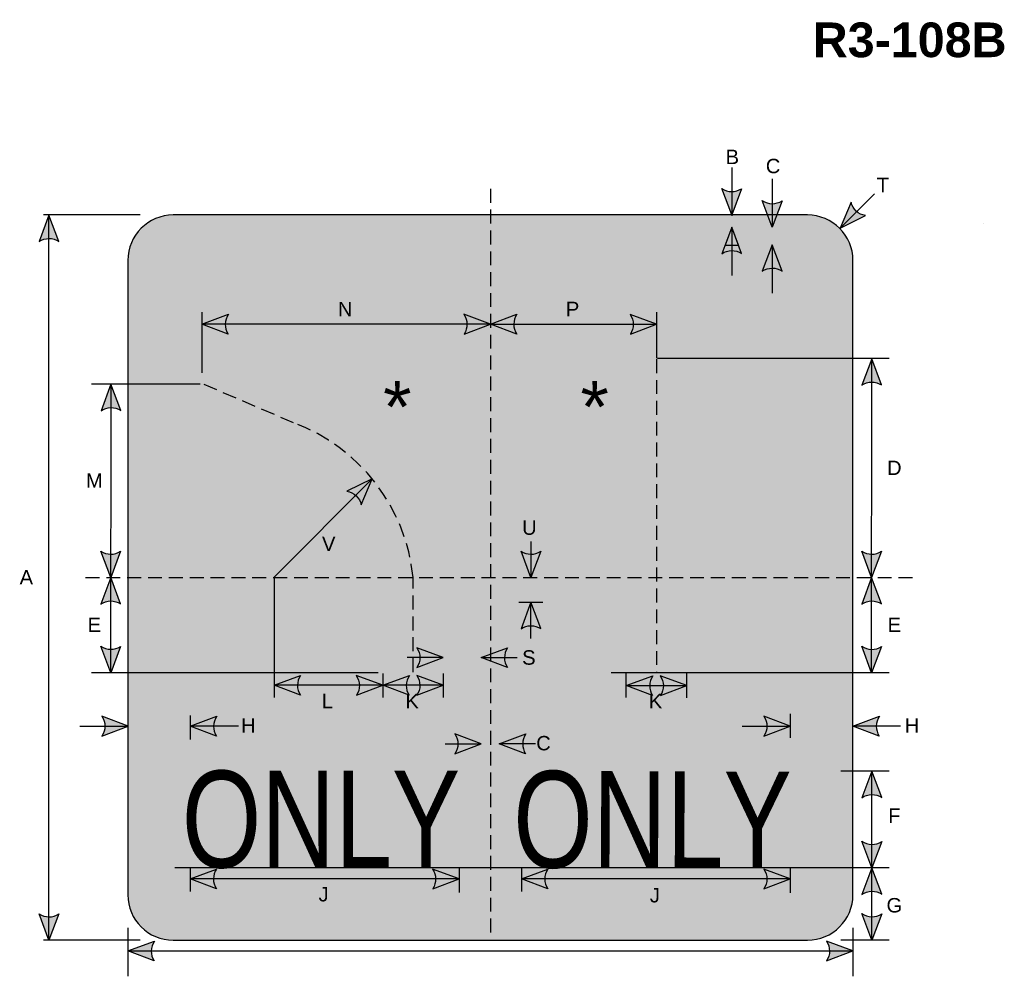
# Model space of a CAD drawing. Header units: feet. Extents: x 3.7 to 45.9, y 0.2 to 61.7.
import ezdxf
from ezdxf.enums import TextEntityAlignment as Align

# ---------------------------------------------------------------- set-up
doc = ezdxf.new("R2010")
doc.units = ezdxf.units.FT
doc.header["$MEASUREMENT"] = 0
doc.linetypes.add('DASHED2', pattern=[0.375, 0.25, -0.125])
doc.layers.add('Sign', color=7, linetype='Continuous')
doc.styles.add('ARIAL', font='arial.ttf')
doc.styles.add('ARIAL B', font='arialbd.ttf')
doc.styles.add('FHWA SERIES C2000EX B', font='txt')

msp = doc.modelspace()

# ---------------------------------------------------------------- hatches: boundary and pattern name
h = msp.add_hatch(color=256)
h.dxf.hatch_style = 1
edge = h.paths.add_edge_path()
edge.add_line((34.45138330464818, 54.73229029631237), (34.04100570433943, 53.64335823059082))
edge.add_line((34.04100570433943, 53.64335823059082), (33.63346255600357, 54.74150620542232))
edge.add_arc((34.04920544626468, 55.33885302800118), 0.7277811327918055, 235.1627615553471, 303.5461345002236)
h = msp.add_hatch(color=256)
h.dxf.hatch_style = 1
edge = h.paths.add_edge_path()
edge.add_line((36.12423486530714, 54.23234553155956), (35.71385726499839, 53.14341346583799))
edge.add_line((35.71385726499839, 53.14341346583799), (35.30631411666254, 54.2415614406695))
edge.add_arc((35.72205700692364, 54.83890826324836), 0.7277811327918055, 235.1627615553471, 303.5461345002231)
h = msp.add_hatch(color=256)
h.dxf.hatch_style = 1
edge = h.paths.add_edge_path()
edge.add_line((38.97844921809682, 54.17505218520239), (38.52791820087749, 53.10211014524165))
edge.add_line((38.52791820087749, 53.10211014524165), (39.57879819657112, 53.61948005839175))
edge.add_arc((39.68750109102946, 54.33909735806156), 0.7277811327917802, 193.0266678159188, 261.4100407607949, ccw=False)
h = msp.add_hatch(color=256)
h.dxf.hatch_style = 1
edge = h.paths.add_edge_path()
edge.add_line((6.202467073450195, 52.55182850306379), (5.792089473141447, 53.64076056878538))
edge.add_line((5.792089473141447, 53.64076056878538), (5.384546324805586, 52.54261259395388))
edge.add_arc((5.800289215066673, 51.94526577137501), 0.7277811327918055, 56.45386549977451, 124.8372384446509, ccw=False)
h = msp.add_hatch(color=256)
h.dxf.hatch_style = 1
edge = h.paths.add_edge_path()
edge.add_line((34.45138330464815, 52.05261323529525), (34.0410057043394, 53.14154530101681))
edge.add_line((34.0410057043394, 53.14154530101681), (33.63346255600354, 52.04339732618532))
edge.add_arc((34.04920544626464, 51.44605050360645), 0.7277811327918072, 56.4538654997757, 124.83723844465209, ccw=False)
at = {"true_color": 0xffffff}
h = msp.add_hatch(color=7, dxfattribs=at)
h.dxf.hatch_style = 1
h.paths.add_polyline_path([(34.32294523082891, 52.39342213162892), (34.0410057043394, 53.14154530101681), (33.76335116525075, 52.39338950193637)])
h = msp.add_hatch(color=256)
h.dxf.hatch_style = 1
edge = h.paths.add_edge_path()
edge.add_line((36.12423486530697, 51.32344478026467), (35.71385726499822, 52.41237684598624))
edge.add_line((35.71385726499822, 52.41237684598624), (35.30631411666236, 51.31422887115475))
edge.add_arc((35.72205700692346, 50.71688204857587), 0.7277811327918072, 56.4538654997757, 124.83723844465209, ccw=False)
h = msp.add_hatch(color=256)
h.dxf.hatch_style = 1
edge = h.paths.add_edge_path()
edge.add_line((13.2052629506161, 48.71879464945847), (12.11674115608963, 49.13025925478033))
edge.add_line((12.11674115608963, 49.13025925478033), (13.21529548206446, 49.53670578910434))
edge.add_arc((13.81222692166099, 49.12036670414), 0.7277811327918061, 145.1055563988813, 213.4889293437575)
h = msp.add_hatch(color=256)
h.dxf.hatch_style = 1
edge = h.paths.add_edge_path()
edge.add_line((22.9665884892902, 48.71879465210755), (24.05511028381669, 49.13025925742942))
edge.add_line((24.05511028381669, 49.13025925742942), (22.95655595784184, 49.53670579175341))
edge.add_arc((22.35962451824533, 49.12036670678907), 0.7277811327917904, -33.48892934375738, 34.89444360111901, ccw=False)
h = msp.add_hatch(color=256)
h.dxf.hatch_style = 1
edge = h.paths.add_edge_path()
edge.add_line((25.14526295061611, 48.71879464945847), (24.05674115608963, 49.13025925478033))
edge.add_line((24.05674115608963, 49.13025925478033), (25.15529548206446, 49.53670578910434))
edge.add_arc((25.75222692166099, 49.12036670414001), 0.7277811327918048, 145.1055563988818, 213.4889293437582)
h = msp.add_hatch(color=256)
h.dxf.hatch_style = 1
edge = h.paths.add_edge_path()
edge.add_line((29.84550302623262, 48.70967356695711), (30.93402482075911, 49.121138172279))
edge.add_line((30.93402482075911, 49.121138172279), (29.83547049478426, 49.52758470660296))
edge.add_arc((29.23853905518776, 49.11124562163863), 0.7277811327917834, -33.488929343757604, 34.89444360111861, ccw=False)
h = msp.add_hatch(color=256)
h.dxf.hatch_style = 1
edge = h.paths.add_edge_path()
edge.add_line((40.24305322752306, 46.61095453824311), (39.83267562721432, 47.69988660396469))
edge.add_line((39.83267562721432, 47.69988660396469), (39.42513247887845, 46.60173862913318))
edge.add_arc((39.84087536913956, 46.00439180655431), 0.7277811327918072, 56.4538654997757, 124.83723844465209, ccw=False)
h = msp.add_hatch(color=256)
h.dxf.hatch_style = 1
edge = h.paths.add_edge_path()
edge.add_line((8.763345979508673, 45.55434802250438), (8.352968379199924, 46.64328008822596))
edge.add_line((8.352968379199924, 46.64328008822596), (7.945425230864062, 45.54513211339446))
edge.add_arc((8.36116812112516, 44.94778529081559), 0.7277811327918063, 56.453865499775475, 124.837238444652, ccw=False)
h = msp.add_hatch(color=7, dxfattribs=at)
h.dxf.hatch_style = 1
edge = h.paths.add_edge_path()
edge.add_line((18.71441045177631, 41.65694628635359), (19.16494146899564, 42.72988832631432))
edge.add_line((19.16494146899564, 42.72988832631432), (18.11406147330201, 42.21251841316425))
edge.add_arc((18.00535857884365, 41.49290111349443), 0.7277811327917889, 13.026667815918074, 81.41004076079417, ccw=False)
h = msp.add_hatch(color=256)
h.dxf.hatch_style = 1
edge = h.paths.add_edge_path()
edge.add_line((8.757234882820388, 39.73229029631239), (8.346857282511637, 38.64335823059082))
edge.add_line((8.346857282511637, 38.64335823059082), (7.939314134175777, 39.74150620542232))
edge.add_arc((8.355057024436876, 40.33885302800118), 0.7277811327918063, 235.162761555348, 303.5461345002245)
h = msp.add_hatch(color=256)
h.dxf.hatch_style = 1
edge = h.paths.add_edge_path()
edge.add_line((26.13996884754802, 39.73229029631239), (25.72959124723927, 38.64335823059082))
edge.add_line((25.72959124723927, 38.64335823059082), (25.32204809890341, 39.74150620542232))
edge.add_arc((25.73779098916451, 40.33885302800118), 0.7277811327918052, 235.1627615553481, 303.5461345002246)
h = msp.add_hatch(color=256)
h.dxf.hatch_style = 1
edge = h.paths.add_edge_path()
edge.add_line((40.23851183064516, 39.73229029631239), (39.82813423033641, 38.64335823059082))
edge.add_line((39.82813423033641, 38.64335823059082), (39.42059108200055, 39.74150620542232))
edge.add_arc((39.83633397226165, 40.33885302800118), 0.7277811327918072, 235.1627615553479, 303.5461345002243)
h = msp.add_hatch(color=256)
h.dxf.hatch_style = 1
edge = h.paths.add_edge_path()
edge.add_line((8.757234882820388, 37.55442616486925), (8.346857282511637, 38.64335823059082))
edge.add_line((8.346857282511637, 38.64335823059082), (7.939314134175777, 37.54521025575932))
edge.add_arc((8.355057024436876, 36.94786343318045), 0.7277811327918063, 56.453865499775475, 124.837238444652, ccw=False)
h = msp.add_hatch(color=256)
h.dxf.hatch_style = 1
edge = h.paths.add_edge_path()
edge.add_line((40.23851183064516, 37.55442616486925), (39.82813423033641, 38.64335823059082))
edge.add_line((39.82813423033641, 38.64335823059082), (39.42059108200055, 37.54521025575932))
edge.add_arc((39.83633397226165, 36.94786343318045), 0.7277811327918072, 56.4538654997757, 124.83723844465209, ccw=False)
h = msp.add_hatch(color=256)
h.dxf.hatch_style = 1
edge = h.paths.add_edge_path()
edge.add_line((26.13996884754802, 36.53106793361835), (25.72959124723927, 37.61999999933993))
edge.add_line((25.72959124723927, 37.61999999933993), (25.32204809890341, 36.52185202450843))
edge.add_arc((25.73779098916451, 35.92450520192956), 0.7277811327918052, 56.45386549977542, 124.83723844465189, ccw=False)
h = msp.add_hatch(color=256)
h.dxf.hatch_style = 1
edge = h.paths.add_edge_path()
edge.add_line((8.757234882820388, 35.79680200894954), (8.346857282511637, 34.70786994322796))
edge.add_line((8.346857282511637, 34.70786994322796), (7.939314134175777, 35.80601791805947))
edge.add_arc((8.355057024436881, 36.40336474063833), 0.7277811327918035, 235.1627615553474, 303.5461345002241)
h = msp.add_hatch(color=7, dxfattribs=at)
h.dxf.hatch_style = 1
edge = h.paths.add_edge_path()
edge.add_line((21.017646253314, 34.9194001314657), (22.10616804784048, 35.33086473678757))
edge.add_line((22.10616804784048, 35.33086473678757), (21.00761372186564, 35.73731127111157))
edge.add_arc((20.41068228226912, 35.32097218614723), 0.7277811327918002, -33.48892934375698, 34.89444360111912, ccw=False)
h = msp.add_hatch(color=256)
h.dxf.hatch_style = 1
edge = h.paths.add_edge_path()
edge.add_line((24.75821541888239, 34.91938712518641), (23.66969362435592, 35.33085173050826))
edge.add_line((23.66969362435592, 35.33085173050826), (24.76824795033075, 35.73729826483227))
edge.add_arc((25.36517938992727, 35.32095917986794), 0.7277811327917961, 145.1055563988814, 213.4889293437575)
h = msp.add_hatch(color=256)
h.dxf.hatch_style = 1
edge = h.paths.add_edge_path()
edge.add_line((40.23653630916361, 35.79267285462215), (39.82615870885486, 34.7037407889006))
edge.add_line((39.82615870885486, 34.7037407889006), (39.418615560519, 35.8018887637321))
edge.add_arc((39.83435845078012, 36.39923558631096), 0.7277811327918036, 235.1627615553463, 303.5461345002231)
h = msp.add_hatch(color=256)
h.dxf.hatch_style = 1
edge = h.paths.add_edge_path()
edge.add_line((16.19371149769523, 33.77648998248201), (15.10518970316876, 34.18795458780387))
edge.add_line((15.10518970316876, 34.18795458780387), (16.20374402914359, 34.59440112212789))
edge.add_arc((16.80067546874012, 34.17806203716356), 0.7277811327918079, 145.105556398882, 213.488929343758)
h = msp.add_hatch(color=256)
h.dxf.hatch_style = 1
edge = h.paths.add_edge_path()
edge.add_line((18.51639496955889, 33.77648998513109), (19.60491676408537, 34.18795459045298))
edge.add_line((19.60491676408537, 34.18795459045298), (18.50636243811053, 34.59440112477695))
edge.add_arc((17.90943099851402, 34.17806203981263), 0.7277811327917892, -33.48892934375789, 34.894443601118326, ccw=False)
h = msp.add_hatch(color=256)
h.dxf.hatch_style = 1
edge = h.paths.add_edge_path()
edge.add_line((20.69408960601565, 33.77649648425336), (19.60556781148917, 34.18796108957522))
edge.add_line((19.60556781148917, 34.18796108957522), (20.70412213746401, 34.59440762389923))
edge.add_arc((21.30105357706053, 34.17806853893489), 0.7277811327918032, 145.105556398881, 213.4889293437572)
h = msp.add_hatch(color=256)
h.dxf.hatch_style = 1
edge = h.paths.add_edge_path()
edge.add_line((21.01671869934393, 33.77649648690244), (22.10524049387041, 34.18796109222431))
edge.add_line((22.10524049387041, 34.18796109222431), (21.00668616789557, 34.59440762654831))
edge.add_arc((20.40975472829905, 34.17806854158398), 0.7277811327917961, -33.488929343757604, 34.89444360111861, ccw=False)
h = msp.add_hatch(color=256)
h.dxf.hatch_style = 1
edge = h.paths.add_edge_path()
edge.add_line((30.76733829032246, 33.76443921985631), (29.67881649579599, 34.17590382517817))
edge.add_line((29.67881649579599, 34.17590382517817), (30.77737082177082, 34.58235035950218))
edge.add_arc((31.37430226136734, 34.16601127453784), 0.7277811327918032, 145.105556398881, 213.4889293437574)
h = msp.add_hatch(color=256)
h.dxf.hatch_style = 1
edge = h.paths.add_edge_path()
edge.add_line((31.09029469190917, 33.76443922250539), (32.17881648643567, 34.17590382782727))
edge.add_line((32.17881648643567, 34.17590382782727), (31.08026216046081, 34.58235036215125))
edge.add_arc((30.4833307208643, 34.16601127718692), 0.7277811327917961, -33.488929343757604, 34.89444360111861, ccw=False)
h = msp.add_hatch(color=256)
h.dxf.hatch_style = 1
edge = h.paths.add_edge_path()
edge.add_line((7.984637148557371, 32.08853539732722), (9.073158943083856, 32.5000000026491))
edge.add_line((9.073158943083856, 32.5000000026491), (7.974604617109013, 32.90644653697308))
edge.add_arc((7.377673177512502, 32.49010745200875), 0.7277811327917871, -33.48892934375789, 34.89444360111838, ccw=False)
h = msp.add_hatch(color=256)
h.dxf.hatch_style = 1
edge = h.paths.add_edge_path()
edge.add_line((12.72197715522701, 32.08606029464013), (11.63345536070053, 32.49752489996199))
edge.add_line((11.63345536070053, 32.49752489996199), (12.73200968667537, 32.903971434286))
edge.add_arc((13.32894112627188, 32.48763234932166), 0.7277811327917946, 145.1055563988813, 213.4889293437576)
h = msp.add_hatch(color=256)
h.dxf.hatch_style = 1
edge = h.paths.add_edge_path()
edge.add_line((35.37544444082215, 32.08853539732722), (36.46396623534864, 32.5000000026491))
edge.add_line((36.46396623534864, 32.5000000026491), (35.36541190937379, 32.90644653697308))
edge.add_arc((34.76848046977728, 32.49010745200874), 0.7277811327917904, -33.48892934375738, 34.89444360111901, ccw=False)
h = msp.add_hatch(color=256)
h.dxf.hatch_style = 1
edge = h.paths.add_edge_path()
edge.add_line((40.14363208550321, 32.08606029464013), (39.05511029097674, 32.49752489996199))
edge.add_line((39.05511029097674, 32.49752489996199), (40.15366461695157, 32.903971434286))
edge.add_arc((40.75059605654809, 32.48763234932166), 0.7277811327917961, 145.1055563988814, 213.4889293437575)
h = msp.add_hatch(color=256)
h.dxf.hatch_style = 1
edge = h.paths.add_edge_path()
edge.add_line((22.59030621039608, 31.35531331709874), (23.67882800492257, 31.76677792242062))
edge.add_line((23.67882800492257, 31.76677792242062), (22.58027367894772, 32.1732244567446))
edge.add_arc((21.98334223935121, 31.75688537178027), 0.7277811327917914, -33.48892934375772, 34.89444360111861, ccw=False)
h = msp.add_hatch(color=256)
h.dxf.hatch_style = 1
edge = h.paths.add_edge_path()
edge.add_line((25.51214325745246, 31.35532631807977), (24.42362146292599, 31.76679092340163))
edge.add_line((24.42362146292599, 31.76679092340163), (25.52217578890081, 32.17323745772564))
edge.add_arc((26.11910722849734, 31.75689837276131), 0.7277811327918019, 145.1055563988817, 213.488929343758)
h = msp.add_hatch(color=256)
h.dxf.hatch_style = 1
edge = h.paths.add_edge_path()
edge.add_line((40.24467432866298, 29.5476472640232), (39.83429672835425, 30.63657932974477))
edge.add_line((39.83429672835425, 30.63657932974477), (39.42675358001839, 29.53843135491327))
edge.add_arc((39.84249647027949, 28.94108453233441), 0.7277811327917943, 56.453865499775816, 124.83723844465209, ccw=False)
h = msp.add_hatch(color=256)
h.dxf.hatch_style = 1
edge = h.paths.add_edge_path()
edge.add_line((40.24467804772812, 27.72551140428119), (39.83430044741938, 26.63657933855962))
edge.add_line((39.83430044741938, 26.63657933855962), (39.42675729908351, 27.73472731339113))
edge.add_arc((39.84250018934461, 28.33207413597), 0.7277811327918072, 235.1627615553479, 303.546134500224)
h = msp.add_hatch(color=256)
h.dxf.hatch_style = 1
edge = h.paths.add_edge_path()
edge.add_line((12.7192028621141, 25.76976913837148), (11.63068106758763, 26.18123374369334))
edge.add_line((11.63068106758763, 26.18123374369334), (12.72923539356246, 26.58768027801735))
edge.add_arc((13.32616683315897, 26.17134119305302), 0.7277811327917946, 145.1055563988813, 213.4889293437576)
h = msp.add_hatch(color=256)
h.dxf.hatch_style = 1
edge = h.paths.add_edge_path()
edge.add_line((21.66955509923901, 25.76976914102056), (22.7580768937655, 26.18123374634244))
edge.add_line((22.7580768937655, 26.18123374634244), (21.65952256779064, 26.58768028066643))
edge.add_arc((21.06259112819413, 26.17134119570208), 0.7277811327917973, -33.48892934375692, 34.89444360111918, ccw=False)
h = msp.add_hatch(color=256)
h.dxf.hatch_style = 1
edge = h.paths.add_edge_path()
edge.add_line((26.42509870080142, 25.76509204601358), (25.33657690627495, 26.17655665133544))
edge.add_line((25.33657690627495, 26.17655665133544), (26.43513123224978, 26.58300318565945))
edge.add_arc((27.0320626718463, 26.16666410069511), 0.7277811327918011, 145.1055563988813, 213.4889293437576)
h = msp.add_hatch(color=256)
h.dxf.hatch_style = 1
edge = h.paths.add_edge_path()
edge.add_line((35.37545093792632, 25.76509204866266), (36.46397273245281, 26.17655665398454))
edge.add_line((36.46397273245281, 26.17655665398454), (35.36541840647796, 26.58300318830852))
edge.add_arc((34.76848696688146, 26.16666410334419), 0.7277811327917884, -33.488929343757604, 34.894443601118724, ccw=False)
h = msp.add_hatch(color=256)
h.dxf.hatch_style = 1
edge = h.paths.add_edge_path()
edge.add_line((40.24467804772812, 25.54764727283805), (39.83430044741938, 26.63657933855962))
edge.add_line((39.83430044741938, 26.63657933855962), (39.42675729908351, 25.53843136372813))
edge.add_arc((39.8425001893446, 24.94108454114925), 0.727781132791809, 56.453865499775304, 124.83723844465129, ccw=False)
h = msp.add_hatch(color=256)
h.dxf.hatch_style = 1
edge = h.paths.add_edge_path()
edge.add_line((6.202467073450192, 24.72969263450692), (5.792089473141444, 23.64076056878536))
edge.add_line((5.792089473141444, 23.64076056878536), (5.384546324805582, 24.73890854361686))
edge.add_arc((5.800289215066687, 25.33625536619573), 0.727781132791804, 235.1627615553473, 303.5461345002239)
h = msp.add_hatch(color=256)
h.dxf.hatch_style = 1
edge = h.paths.add_edge_path()
edge.add_line((40.24468083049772, 24.73229029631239), (39.83430323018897, 23.64335823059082))
edge.add_line((39.83430323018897, 23.64335823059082), (39.42676008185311, 24.74150620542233))
edge.add_arc((39.84250297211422, 25.3388530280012), 0.7277811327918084, 235.1627615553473, 303.5461345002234)
h = msp.add_hatch(color=256)
h.dxf.hatch_style = 1
edge = h.paths.add_edge_path()
edge.add_line((10.14363208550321, 22.78397695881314), (9.055110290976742, 23.195441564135))
edge.add_line((9.055110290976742, 23.195441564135), (10.15366461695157, 23.60188809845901))
edge.add_arc((10.75059605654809, 23.18554901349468), 0.7277811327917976, 145.1055563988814, 213.4889293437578)
h = msp.add_hatch(color=256)
h.dxf.hatch_style = 1
edge = h.paths.add_edge_path()
edge.add_line((37.9665884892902, 22.78397695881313), (39.05511028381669, 23.195441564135))
edge.add_line((39.05511028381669, 23.195441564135), (37.95655595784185, 23.60188809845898))
edge.add_arc((37.35962451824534, 23.18554901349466), 0.7277811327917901, -33.48892934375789, 34.89444360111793, ccw=False)
at = {"layer": 'Sign', "true_color": 0xffffff}
h = msp.add_hatch(color=7, dxfattribs=at)
edge = h.paths.add_edge_path(flags=0)
edge.add_spline(control_points=[(10.93511029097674, 53.64335823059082), (10.93511029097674, 53.64335823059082), (37.17511029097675, 53.64335823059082), (37.17511029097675, 53.64335823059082), (38.21271053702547, 53.64335823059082), (39.05511029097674, 52.80095847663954), (39.05511029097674, 51.76335823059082), (39.05511029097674, 51.76335823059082), (39.05511029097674, 25.52335823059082), (39.05511029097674, 25.52335823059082), (39.05511029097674, 24.48575798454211), (38.21271053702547, 23.64335823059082), (37.17511029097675, 23.64335823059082), (37.17511029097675, 23.64335823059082), (10.93511029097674, 23.64335823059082), (10.93511029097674, 23.64335823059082), (9.897510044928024, 23.64335823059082), (9.055110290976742, 24.48575798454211), (9.055110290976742, 25.52335823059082), (9.055110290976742, 25.52335823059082), (9.055110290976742, 51.76335823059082), (9.055110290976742, 51.76335823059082), (9.055110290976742, 52.80095847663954), (9.897510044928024, 53.64335823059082), (10.93511029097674, 53.64335823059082)], knot_values=[0, 0, 0, 0, 1, 1, 1, 2, 2, 2, 3, 3, 3, 4, 4, 4, 5, 5, 5, 6, 6, 6, 7, 7, 7, 8, 8, 8, 8], degree=3, periodic=0)
at = {"layer": 'Sign', "true_color": 0x000000}
h = msp.add_hatch(color=18, dxfattribs=at)
edge = h.paths.add_edge_path(flags=0)
edge.add_spline(control_points=[(10.99511029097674, 53.14335823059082), (10.99511029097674, 53.14335823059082), (37.11511029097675, 53.14335823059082), (37.11511029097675, 53.14335823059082), (37.9098679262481, 53.14335823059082), (38.55511029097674, 52.49811586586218), (38.55511029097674, 51.70335823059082), (38.55511029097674, 51.70335823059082), (38.55511029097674, 25.58335823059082), (38.55511029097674, 25.58335823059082), (38.55511029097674, 24.78860059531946), (37.9098679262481, 24.14335823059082), (37.11511029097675, 24.14335823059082), (37.11511029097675, 24.14335823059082), (10.99511029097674, 24.14335823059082), (10.99511029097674, 24.14335823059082), (10.20035265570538, 24.14335823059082), (9.555110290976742, 24.78860059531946), (9.555110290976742, 25.58335823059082), (9.555110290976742, 25.58335823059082), (9.555110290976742, 51.70335823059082), (9.555110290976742, 51.70335823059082), (9.555110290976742, 52.49811586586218), (10.20035265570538, 53.14335823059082), (10.99511029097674, 53.14335823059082)], knot_values=[0, 0, 0, 0, 1, 1, 1, 2, 2, 2, 3, 3, 3, 4, 4, 4, 5, 5, 5, 6, 6, 6, 7, 7, 7, 8, 8, 8, 8], degree=3, periodic=0)
at = {"layer": 'Sign', "true_color": 0xffffff}
h = msp.add_hatch(color=7, dxfattribs=at)
edge = h.paths.add_edge_path(flags=0)
edge.add_spline(control_points=[(11.34511029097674, 52.39335823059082), (11.34511029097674, 52.39335823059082), (36.76511029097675, 52.39335823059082), (36.76511029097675, 52.39335823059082), (37.3391019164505, 52.39335823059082), (37.80511029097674, 51.92734985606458), (37.80511029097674, 51.35335823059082), (37.80511029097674, 51.35335823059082), (37.80511029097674, 25.93335823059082), (37.80511029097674, 25.93335823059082), (37.80511029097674, 25.35936660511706), (37.3391019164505, 24.89335823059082), (36.76511029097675, 24.89335823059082), (36.76511029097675, 24.89335823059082), (11.34511029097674, 24.89335823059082), (11.34511029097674, 24.89335823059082), (10.77111866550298, 24.89335823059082), (10.30511029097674, 25.35936660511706), (10.30511029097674, 25.93335823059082), (10.30511029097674, 25.93335823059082), (10.30511029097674, 51.35335823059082), (10.30511029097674, 51.35335823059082), (10.30511029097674, 51.92734985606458), (10.77111866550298, 52.39335823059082), (11.34511029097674, 52.39335823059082)], knot_values=[0, 0, 0, 0, 1, 1, 1, 2, 2, 2, 3, 3, 3, 4, 4, 4, 5, 5, 5, 6, 6, 6, 7, 7, 7, 8, 8, 8, 8], degree=3, periodic=0)
at = {"layer": 'Sign', "true_color": 0x000000}
for points in [[(20.56950999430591, 43.0866250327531), (20.67917985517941, 42.95989411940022), (20.77513976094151, 42.81908255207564), (20.96706283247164, 42.55154174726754), (21.14527920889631, 42.28399759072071), (21.29607241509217, 42.03053743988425), (21.43316055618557, 41.76299495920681), (21.50170381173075, 41.62218339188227), (21.55654037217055, 41.49545415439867), (21.66621023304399, 41.22791167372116), (21.72104679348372, 41.08710010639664), (21.7621701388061, 40.94628853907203), (21.84442334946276, 40.67874773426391), (21.87184162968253, 40.53793784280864), (21.91296660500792, 40.38304226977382), (21.96780153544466, 40.10141913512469), (22.00892814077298, 39.79163469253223), (22.0226364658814, 39.63674247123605), (22.03634642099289, 39.48184857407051), (22.0500547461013, 39.32695467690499), (22.06376470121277, 39.15798180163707), (22.07747139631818, 38.8341150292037), (22.07747139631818, 38.48208527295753), (22.07747139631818, 34.73649724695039), (19.6098962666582, 34.73649724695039), (19.6098962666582, 38.48208527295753), (19.6098962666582, 38.70738579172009), (19.6098962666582, 38.93268295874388), (19.58248124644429, 39.14389947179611), (19.56877129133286, 39.35511933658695), (19.52764468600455, 39.55225519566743), (19.50022803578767, 39.74938937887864), (19.44539310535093, 39.93244793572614), (19.39055817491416, 40.12958044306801), (19.33572324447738, 40.29855667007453), (19.25347003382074, 40.4816101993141), (19.17121845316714, 40.66466708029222), (19.08896524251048, 40.84772228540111), (18.979295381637, 41.01669348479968), (18.86962552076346, 41.19974868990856), (18.74624570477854, 41.38280221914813), (18.62286751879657, 41.57994142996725), (18.55432426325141, 41.6644287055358), (18.47207268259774, 41.74891598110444), (18.32127621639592, 41.91788885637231), (18.23902463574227, 42.00237445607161), (18.1430630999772, 42.08686173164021), (17.96484672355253, 42.24175395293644), (17.75921695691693, 42.39664785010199), (17.56729551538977, 42.55154174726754), (17.36166248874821, 42.67827266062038), (17.16974104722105, 42.8050002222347), (16.81331318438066, 43.03029906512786), (16.51172188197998, 43.19927529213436), (16.23754722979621, 43.3400851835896), (16.16900234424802, 43.38233049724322), (15.9907908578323, 41.87564521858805), (15.9907908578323, 41.81932092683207), (15.97707927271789, 41.76299495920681), (15.949660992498, 41.6925900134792), (15.90853601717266, 41.60810441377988), (15.85369945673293, 41.52361881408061), (15.82628443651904, 41.49545415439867), (15.77144787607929, 41.45320884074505), (15.73032453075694, 41.42504920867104), (15.66177801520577, 41.38280221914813), (15.5932347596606, 41.36872491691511), (15.51098317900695, 41.3546425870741), (15.45614661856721, 41.36872491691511), (15.387603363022, 41.36872491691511), (15.33276843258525, 41.38280221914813), (15.29164182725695, 41.41096687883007), (15.25051522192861, 41.42504920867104), (15.20939024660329, 41.45320884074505), (15.18197196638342, 41.48137182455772), (15.15455368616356, 41.50953480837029), (15.11342871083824, 41.56586077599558), (15.08601043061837, 41.62218339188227), (12.11121260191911, 46.67732083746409), (17.80034193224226, 47.67708078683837), (17.855178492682, 47.67708078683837), (17.92372337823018, 47.66300348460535), (17.99226663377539, 47.64891947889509), (18.03339160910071, 47.63483882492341), (18.07451984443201, 47.62075649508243), (18.15676979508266, 47.56443220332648), (18.19789640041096, 47.52218688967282), (18.22531305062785, 47.47994492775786), (18.26643965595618, 47.43770128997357), (18.29385793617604, 47.36729634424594), (18.30756789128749, 47.32505270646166), (18.32127621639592, 47.26872841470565), (18.32127621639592, 47.1701588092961), (18.29385793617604, 47.07159087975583), (18.26643965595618, 46.98710528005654), (18.22531305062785, 46.91669865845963), (18.19789640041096, 46.87445502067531), (18.15676979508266, 46.81813072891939), (17.16974104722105, 45.67755753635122), (17.26570095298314, 45.64939455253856), (17.4987506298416, 45.52266531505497), (17.88259514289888, 45.32552778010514), (18.10193649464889, 45.19879686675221), (18.3486928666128, 45.04390632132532), (18.60915919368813, 44.87493177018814), (18.88333221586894, 44.67779423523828), (19.15750849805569, 44.4665777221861), (19.44539310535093, 44.24127887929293), (19.73327608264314, 43.98781872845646), (19.884070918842, 43.84700883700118), (20.02115905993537, 43.706193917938), (20.15824883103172, 43.56538402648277), (20.29533371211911, 43.41049012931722), (20.43242185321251, 43.25559623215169)], [(29.69243821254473, 42.96398184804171), (28.25252248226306, 42.53379786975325), (28.19766878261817, 42.52076241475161), (28.14281345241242, 42.50772540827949), (28.07424673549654, 42.50772540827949), (27.99196537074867, 42.52076241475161), (27.90968400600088, 42.53379786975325), (27.85483193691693, 42.55986877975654), (27.81368962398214, 42.58594124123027), (27.77255057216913, 42.61201215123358), (27.71769524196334, 42.65112006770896), (27.6765561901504, 42.70326343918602), (27.64912852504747, 42.75540836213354), (27.62170085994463, 42.80755328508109), (27.59427482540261, 42.85969665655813), (27.59427482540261, 42.91184002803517), (27.58056017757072, 42.96398184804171), (27.59427482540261, 43.05523468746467), (27.59427482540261, 43.0943410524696), (27.60798947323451, 43.13344896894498), (27.63541550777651, 43.19863089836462), (27.66284154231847, 43.25077426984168), (29.29474766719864, 45.47991464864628), (30.41925421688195, 47.01815574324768), (30.78951709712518, 47.5395910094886), (30.92665216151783, 47.73512904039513), (34.19046441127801, 43.18559234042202), (34.204177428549, 43.14648597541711), (34.21788881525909, 43.08130870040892), (34.2316018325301, 43.01612677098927), (34.2316018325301, 42.93791248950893), (34.204177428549, 42.846659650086), (34.19046441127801, 42.79451627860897), (34.16303511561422, 42.75540836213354), (34.12189606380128, 42.70326343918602), (34.08075375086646, 42.66415707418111), (34.03961306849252, 42.6250491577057), (33.99847238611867, 42.59897979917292), (33.9573349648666, 42.57290578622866), (33.91619265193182, 42.54683332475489), (33.83391291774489, 42.52076241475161), (33.76534620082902, 42.52076241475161), (33.69677622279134, 42.52076241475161), (33.64192415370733, 42.52076241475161), (33.60078184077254, 42.53379786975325), (32.16086611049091, 42.96398184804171), (32.16086611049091, 34.72528105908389), (29.69243821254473, 34.72528105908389)], [(23.67283841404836, 37.63766003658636), (24.42283841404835, 37.63766003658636), (24.42283841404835, 24.88766003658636), (23.67283841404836, 24.88766003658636)]]:
    msp.add_hatch(color=18, dxfattribs=at).paths.add_polyline_path(points, flags=0)
at = {"layer": 'Sign', "true_color": 0xffffff}
msp.add_hatch(color=7, dxfattribs=at).paths.add_polyline_path([(24.00355505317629, 35.4526030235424), (24.42287325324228, 35.60951546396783), (24.42282743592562, 35.04616482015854), (23.66969362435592, 35.33085173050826)])

# ---------------------------------------------------------------- linework, layer by layer
at = {"linetype": 'DASHED2', "ltscale": 2.299999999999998}
msp.add_line((24.05511029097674, 54.72669156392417), (24.05511029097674, 23.76835823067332), dxfattribs=at)
for points in [[(34.45138330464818, 54.73229029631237), (34.04100570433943, 53.64335823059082), (33.63346255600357, 54.74150620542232, 0.307560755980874), (34.45138330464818, 54.73229029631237, 4.141293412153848)], [(36.12423486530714, 54.23234553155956), (35.71385726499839, 53.14341346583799), (35.30631411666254, 54.2415614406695, 0.307560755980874), (36.12423486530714, 54.23234553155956, 4.141293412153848)], [(38.97844921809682, 54.17505218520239), (38.52791820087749, 53.10211014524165), (39.57879819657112, 53.61948005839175, -0.307560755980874), (38.97844921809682, 54.17505218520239, -4.141293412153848)], [(6.202467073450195, 52.55182850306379), (5.792089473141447, 53.64076056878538), (5.384546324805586, 52.54261259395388, -0.307560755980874), (6.202467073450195, 52.55182850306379, -4.141293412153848)], [(34.45138330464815, 52.05261323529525), (34.0410057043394, 53.14154530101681), (33.63346255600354, 52.04339732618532, -0.307560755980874), (34.45138330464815, 52.05261323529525, -4.141293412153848)], [(36.12423486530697, 51.32344478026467), (35.71385726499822, 52.41237684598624), (35.30631411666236, 51.31422887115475, -0.307560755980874), (36.12423486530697, 51.32344478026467, -4.141293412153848)], [(13.2052629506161, 48.71879464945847), (12.11674115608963, 49.13025925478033), (13.21529548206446, 49.53670578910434, 0.307560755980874), (13.2052629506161, 48.71879464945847, 4.141293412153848)], [(22.9665884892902, 48.71879465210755), (24.05511028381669, 49.13025925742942), (22.95655595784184, 49.53670579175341, -0.307560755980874), (22.9665884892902, 48.71879465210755, -4.141293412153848)], [(25.14526295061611, 48.71879464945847), (24.05674115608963, 49.13025925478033), (25.15529548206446, 49.53670578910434, 0.307560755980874), (25.14526295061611, 48.71879464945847, 4.141293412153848)], [(29.84550302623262, 48.70967356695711), (30.93402482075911, 49.121138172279), (29.83547049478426, 49.52758470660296, -0.307560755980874), (29.84550302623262, 48.70967356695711, -4.141293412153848)], [(40.24305322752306, 46.61095453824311), (39.83267562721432, 47.69988660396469), (39.42513247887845, 46.60173862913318, -0.307560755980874), (40.24305322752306, 46.61095453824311, -4.141293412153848)], [(8.763345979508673, 45.55434802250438), (8.352968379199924, 46.64328008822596), (7.945425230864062, 45.54513211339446, -0.307560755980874), (8.763345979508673, 45.55434802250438, -4.141293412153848)], [(8.757234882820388, 39.73229029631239), (8.346857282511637, 38.64335823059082), (7.939314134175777, 39.74150620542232, 0.307560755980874), (8.757234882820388, 39.73229029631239, 4.141293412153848)], [(26.13996884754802, 39.73229029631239), (25.72959124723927, 38.64335823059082), (25.32204809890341, 39.74150620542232, 0.307560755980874), (26.13996884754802, 39.73229029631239, 4.141293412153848)], [(40.23851183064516, 39.73229029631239), (39.82813423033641, 38.64335823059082), (39.42059108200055, 39.74150620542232, 0.307560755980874), (40.23851183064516, 39.73229029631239, 4.141293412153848)], [(8.757234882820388, 37.55442616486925), (8.346857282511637, 38.64335823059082), (7.939314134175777, 37.54521025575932, -0.307560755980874), (8.757234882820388, 37.55442616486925, -4.141293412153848)], [(40.23851183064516, 37.55442616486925), (39.82813423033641, 38.64335823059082), (39.42059108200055, 37.54521025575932, -0.307560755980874), (40.23851183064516, 37.55442616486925, -4.141293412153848)], [(26.13996884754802, 36.53106793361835), (25.72959124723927, 37.61999999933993), (25.32204809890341, 36.52185202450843, -0.307560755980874), (26.13996884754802, 36.53106793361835, -4.141293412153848)], [(8.757234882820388, 35.79680200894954), (8.346857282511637, 34.70786994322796), (7.939314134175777, 35.80601791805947, 0.307560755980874), (8.757234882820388, 35.79680200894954, 4.141293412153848)], [(24.75821541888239, 34.91938712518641), (23.66969362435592, 35.33085173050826), (24.76824795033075, 35.73729826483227, 0.307560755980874), (24.75821541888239, 34.91938712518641, 4.141293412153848)], [(40.23653630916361, 35.79267285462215), (39.82615870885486, 34.7037407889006), (39.418615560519, 35.8018887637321, 0.307560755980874), (40.23653630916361, 35.79267285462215, 4.141293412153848)], [(16.19371149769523, 33.77648998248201), (15.10518970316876, 34.18795458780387), (16.20374402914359, 34.59440112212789, 0.307560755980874), (16.19371149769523, 33.77648998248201, 4.141293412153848)], [(18.51639496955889, 33.77648998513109), (19.60491676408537, 34.18795459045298), (18.50636243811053, 34.59440112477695, -0.307560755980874), (18.51639496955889, 33.77648998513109, -4.141293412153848)], [(20.69408960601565, 33.77649648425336), (19.60556781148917, 34.18796108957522), (20.70412213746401, 34.59440762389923, 0.307560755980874), (20.69408960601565, 33.77649648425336, 4.141293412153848)], [(21.01671869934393, 33.77649648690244), (22.10524049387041, 34.18796109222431), (21.00668616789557, 34.59440762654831, -0.307560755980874), (21.01671869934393, 33.77649648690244, -4.141293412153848)], [(30.76733829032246, 33.76443921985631), (29.67881649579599, 34.17590382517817), (30.77737082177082, 34.58235035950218, 0.307560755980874), (30.76733829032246, 33.76443921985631, 4.141293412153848)], [(31.09029469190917, 33.76443922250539), (32.17881648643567, 34.17590382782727), (31.08026216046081, 34.58235036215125, -0.307560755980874), (31.09029469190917, 33.76443922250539, -4.141293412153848)], [(7.984637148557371, 32.08853539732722), (9.073158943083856, 32.5000000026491), (7.974604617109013, 32.90644653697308, -0.307560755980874), (7.984637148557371, 32.08853539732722, -4.141293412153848)], [(12.72197715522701, 32.08606029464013), (11.63345536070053, 32.49752489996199), (12.73200968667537, 32.903971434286, 0.307560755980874), (12.72197715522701, 32.08606029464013, 4.141293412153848)], [(35.37544444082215, 32.08853539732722), (36.46396623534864, 32.5000000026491), (35.36541190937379, 32.90644653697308, -0.307560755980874), (35.37544444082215, 32.08853539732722, -4.141293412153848)], [(40.14363208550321, 32.08606029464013), (39.05511029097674, 32.49752489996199), (40.15366461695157, 32.903971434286, 0.307560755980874), (40.14363208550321, 32.08606029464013, 4.141293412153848)], [(22.59030621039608, 31.35531331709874), (23.67882800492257, 31.76677792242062), (22.58027367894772, 32.1732244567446, -0.307560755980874), (22.59030621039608, 31.35531331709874, -4.141293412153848)], [(25.51214325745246, 31.35532631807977), (24.42362146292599, 31.76679092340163), (25.52217578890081, 32.17323745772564, 0.307560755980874), (25.51214325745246, 31.35532631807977, 4.141293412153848)], [(40.24467432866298, 29.5476472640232), (39.83429672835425, 30.63657932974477), (39.42675358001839, 29.53843135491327, -0.307560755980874), (40.24467432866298, 29.5476472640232, -4.141293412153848)], [(40.24467804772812, 27.72551140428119), (39.83430044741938, 26.63657933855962), (39.42675729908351, 27.73472731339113, 0.307560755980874), (40.24467804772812, 27.72551140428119, 4.141293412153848)], [(12.7192028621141, 25.76976913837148), (11.63068106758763, 26.18123374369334), (12.72923539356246, 26.58768027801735, 0.307560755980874), (12.7192028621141, 25.76976913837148, 4.141293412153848)], [(21.66955509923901, 25.76976914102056), (22.7580768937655, 26.18123374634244), (21.65952256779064, 26.58768028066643, -0.307560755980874), (21.66955509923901, 25.76976914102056, -4.141293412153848)], [(26.42509870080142, 25.76509204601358), (25.33657690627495, 26.17655665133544), (26.43513123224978, 26.58300318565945, 0.307560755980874), (26.42509870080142, 25.76509204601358, 4.141293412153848)], [(35.37545093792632, 25.76509204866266), (36.46397273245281, 26.17655665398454), (35.36541840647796, 26.58300318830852, -0.307560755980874), (35.37545093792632, 25.76509204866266, -4.141293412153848)], [(40.24467804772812, 25.54764727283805), (39.83430044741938, 26.63657933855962), (39.42675729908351, 25.53843136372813, -0.307560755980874), (40.24467804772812, 25.54764727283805, -4.141293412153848)], [(6.202467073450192, 24.72969263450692), (5.792089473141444, 23.64076056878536), (5.384546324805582, 24.73890854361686, 0.307560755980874), (6.202467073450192, 24.72969263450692, 4.141293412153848)], [(40.24468083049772, 24.73229029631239), (39.83430323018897, 23.64335823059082), (39.42676008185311, 24.74150620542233, 0.307560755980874), (40.24468083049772, 24.73229029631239, 4.141293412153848)], [(10.14363208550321, 22.78397695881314), (9.055110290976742, 23.195441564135), (10.15366461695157, 23.60188809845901, 0.307560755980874), (10.14363208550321, 22.78397695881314, 4.141293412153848)], [(37.9665884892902, 22.78397695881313), (39.05511028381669, 23.195441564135), (37.95655595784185, 23.60188809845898, -0.307560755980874), (37.9665884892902, 22.78397695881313, -4.141293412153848)]]:
    msp.add_lwpolyline(points, format="xyb")
at = {"color": 7, "true_color": 0xffffff}
msp.add_lwpolyline([(33.76335116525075, 52.39338950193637), (34.32294523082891, 52.39342213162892), (34.0410057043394, 53.14154530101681), (33.76335116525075, 52.39338950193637)], dxfattribs=at)
at = {"color": 7, "linetype": 'DASHED2', "ltscale": 2.299999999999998, "true_color": 0xffffff}
msp.add_lwpolyline([(20.85626300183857, 34.73618797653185), (20.85626300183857, 38.64335823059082, 0.2875888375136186), (15.91038449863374, 45.04400132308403), (12.11121168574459, 46.6773206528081)], format="xyb", dxfattribs=at)
at = {"color": 7, "true_color": 0xffffff}
for points in [[(18.71441045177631, 41.65694628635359), (19.16494146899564, 42.72988832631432), (18.11406147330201, 42.21251841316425, -0.307560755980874), (18.71441045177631, 41.65694628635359, -4.141293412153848)], [(21.017646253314, 34.9194001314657), (22.10616804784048, 35.33086473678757), (21.00761372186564, 35.73731127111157, -0.307560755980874), (21.017646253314, 34.9194001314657, -4.141293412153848)]]:
    msp.add_lwpolyline(points, format="xyb", dxfattribs=at)
at = {"layer": 'Sign', "color": 18, "lineweight": -3, "true_color": 0x000000}
for p, q in [((34.04100570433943, 55.60565483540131), (34.04100570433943, 53.60565483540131)), ((35.71385726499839, 55.14341346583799), (35.71385726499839, 53.14341346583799)), ((39.9421317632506, 54.51632370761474), (38.52791820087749, 53.10211014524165)), ((9.570735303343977, 53.64335823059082), (5.570735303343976, 53.64335823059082)), ((5.792089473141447, 23.64076056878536), (5.792089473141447, 53.64076056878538)), ((34.0410057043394, 53.14154530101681), (34.0410057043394, 51.14154530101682)), ((35.71385726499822, 52.41237684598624), (35.71385726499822, 50.41237684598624)), ((12.11696756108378, 49.61861392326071), (12.11696756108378, 47.11861392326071)), ((30.93402482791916, 49.61861392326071), (30.93402482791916, 47.7187115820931)), ((24.05674115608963, 49.13025925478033), (12.11674115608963, 49.13025925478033)), ((24.05679323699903, 49.12113816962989), (30.93679323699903, 49.12113816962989)), ((40.55304673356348, 47.70016003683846), (30.96527482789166, 47.70016003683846)), ((39.82615870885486, 34.7037407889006), (39.83267562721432, 47.69988660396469)), ((12.05247246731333, 46.64328008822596), (7.555439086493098, 46.64328008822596)), ((8.352968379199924, 46.64328008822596), (8.343847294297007, 34.70303921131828)), ((15.10481388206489, 38.65624999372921), (19.17067787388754, 42.72211398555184)), ((25.72959124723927, 40.14204964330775), (25.72959124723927, 38.64204964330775)), ((15.10518970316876, 38.65507697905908), (15.10518970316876, 33.67786344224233)), ((25.23089983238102, 37.62056705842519), (26.23089983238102, 37.62056705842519)), ((25.72959124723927, 36.11999999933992), (25.72959124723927, 37.61999999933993)), ((23.66969362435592, 35.33085173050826), (25.16969362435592, 35.33085173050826)), ((19.41485675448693, 34.70786994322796), (7.556418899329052, 34.70786994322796)), ((19.60518969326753, 34.67656135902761), (19.60518969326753, 33.67656135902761)), ((22.10524050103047, 34.67656135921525), (22.10524050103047, 33.67656135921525)), ((40.55467433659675, 34.7037407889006), (29.04860816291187, 34.7037407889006)), ((29.67761993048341, 33.67591032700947), (29.67761993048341, 34.67591032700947)), ((32.17691433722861, 33.67330616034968), (32.17691433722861, 34.67330616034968)), ((19.60491677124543, 34.18795458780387), (15.10491677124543, 34.18795458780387)), ((22.10556781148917, 34.18796108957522), (19.60556781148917, 34.18796108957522)), ((29.67881649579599, 34.17590382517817), (32.17881649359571, 34.17590382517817)), ((36.46396624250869, 33.01184131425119), (36.46396624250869, 32.01184131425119)), ((11.63195299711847, 32.93996475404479), (11.63195299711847, 31.93996475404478)), ((7.07315895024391, 32.5), (9.073158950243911, 32.5)), ((13.63345536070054, 32.49752489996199), (11.63345536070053, 32.49752489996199)), ((34.46616804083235, 32.5), (36.46616804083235, 32.5)), ((41.02646445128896, 32.49752489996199), (39.02646445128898, 32.49752489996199)), ((22.17882801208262, 31.76677791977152), (23.67882801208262, 31.76677791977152)), ((25.92362146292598, 31.76679092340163), (24.42362146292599, 31.76679092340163)), ((40.55402329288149, 30.63657932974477), (38.5540232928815, 30.63657932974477)), ((39.83430323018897, 23.64335823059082), (39.83429672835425, 30.63690485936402)), ((40.55434881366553, 26.63657933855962), (10.99653633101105, 26.63657933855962)), ((11.63047275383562, 26.65649415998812), (11.63047275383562, 25.65649415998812)), ((22.75807690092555, 26.61092124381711), (22.75807690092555, 25.61092124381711)), ((25.33636859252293, 26.65181706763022), (25.33636859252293, 25.65181706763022)), ((36.46397273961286, 26.6062441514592), (36.46397273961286, 25.6062441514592)), ((22.76068106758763, 26.18123374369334), (11.63068106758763, 26.18123374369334)), ((36.46657690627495, 26.17655665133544), (25.33657690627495, 26.17655665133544)), ((9.055110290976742, 24.14856656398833), (9.055110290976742, 22.14856656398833)), ((39.05511029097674, 24.14856656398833), (39.05511029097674, 22.14856656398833)), ((9.570735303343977, 23.64335823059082), (5.570735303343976, 23.64335823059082)), ((40.54979802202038, 23.64335823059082), (38.54979802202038, 23.64335823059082)), ((9.055110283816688, 23.195441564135), (39.05511028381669, 23.195441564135))]:
    msp.add_line(p, q, dxfattribs=at)
at = {"layer": 'Sign'}
msp.add_line((44.45166013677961, 53.28188578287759), (44.45166013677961, 53.28188578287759), dxfattribs=at)
at = {"layer": 'Sign', "color": 250, "lineweight": -3, "true_color": 0x1f1a17}
msp.add_line((44.45166013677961, 53.28188578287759), (44.45166013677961, 53.28188578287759), dxfattribs=at)
at = {"layer": 'Sign', "color": 7, "lineweight": -3, "true_color": 0xffffff}
for p, q in [((19.1640357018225, 42.72944239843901), (18.34307216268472, 41.89545802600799)), ((22.10616804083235, 35.33086473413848), (20.60616804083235, 35.33086473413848))]:
    msp.add_line(p, q, dxfattribs=at)
at = {"layer": 'Sign', "color": 7, "linetype": 'DASHED2', "lineweight": -3, "ltscale": 2.299999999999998, "true_color": 0xffffff}
msp.add_lwpolyline([(30.92895576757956, 47.67973842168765), (30.92895576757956, 34.72505486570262)], dxfattribs=at)
at = {"layer": 'Sign', "color": 18, "linetype": 'DASHED2', "lineweight": -3, "ltscale": 2.299999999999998, "true_color": 0x000000}
msp.add_lwpolyline([(7.305110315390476, 38.64335823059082), (41.80511031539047, 38.64335823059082)], dxfattribs=at)
at = {"layer": 'Sign', "color": 18, "lineweight": -3, "true_color": 0x000000}
msp.add_open_spline([(10.93511029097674, 53.64335823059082), (10.93511029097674, 53.64335823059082), (37.17511029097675, 53.64335823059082), (37.17511029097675, 53.64335823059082), (38.21271053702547, 53.64335823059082), (39.05511029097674, 52.80095847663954), (39.05511029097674, 51.76335823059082), (39.05511029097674, 51.76335823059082), (39.05511029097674, 25.52335823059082), (39.05511029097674, 25.52335823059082), (39.05511029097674, 24.48575798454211), (38.21271053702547, 23.64335823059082), (37.17511029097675, 23.64335823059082), (37.17511029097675, 23.64335823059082), (10.93511029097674, 23.64335823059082), (10.93511029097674, 23.64335823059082), (9.897510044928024, 23.64335823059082), (9.055110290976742, 24.48575798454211), (9.055110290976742, 25.52335823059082), (9.055110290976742, 25.52335823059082), (9.055110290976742, 51.76335823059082), (9.055110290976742, 51.76335823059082), (9.055110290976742, 52.80095847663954), (9.897510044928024, 53.64335823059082), (10.93511029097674, 53.64335823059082)], degree=3, knots=[0, 0, 0, 0, 1, 1, 1, 2, 2, 2, 3, 3, 3, 4, 4, 4, 5, 5, 5, 6, 6, 6, 7, 7, 7, 8, 8, 8, 8], dxfattribs=at)

# ---------------------------------------------------------------- texts
at = {"layer": 'Sign', "color": 18, "true_color": 0x000000}
for s, height, style, p, p2 in [('R3-108B', 1.434519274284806, 'ARIAL B', (37.39188789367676, 60.17263982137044), (45.41188787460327, 60.17263982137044)), ('B', 0.599206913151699, 'ARIAL', (33.78503994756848, 55.74687384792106), (34.34337326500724, 55.74687384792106)), ('C', 0.5947261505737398, 'ARIAL', (35.45170661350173, 55.3718738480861), (36.05170659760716, 55.3718738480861)), ('T', 0.6054622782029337, 'ARIAL', (40.03503994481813, 54.58020718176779), (40.55170659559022, 54.58020718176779)), ('N', 0.5947261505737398, 'ARIAL', (17.74507448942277, 49.45520718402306), (18.3450744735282, 49.45520718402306)), ('P', 0.5992069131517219, 'ARIAL', (27.17595990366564, 49.45520718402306), (27.73429322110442, 49.45520718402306)), ('*', 2.15209535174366, 'ARIAL', (19.61837328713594, 44.63020718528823), (20.78837328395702, 44.63020718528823)), ('*', 2.152095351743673, 'ARIAL', (27.78503995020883, 44.63020718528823), (28.95503994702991, 44.63020718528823)), ('D', 0.5947261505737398, 'ARIAL', (40.46837327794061, 42.88655327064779), (41.06837326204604, 42.88655327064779)), ('M', 0.594363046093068, 'ARIAL', (7.322539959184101, 42.36008347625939), (8.01420664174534, 42.36008347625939)), ('U', 0.5947261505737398, 'ARIAL', (25.36837328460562, 40.41354052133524), (25.96837326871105, 40.41354052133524)), ('V', 0.599206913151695, 'ARIAL', (17.0871232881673, 39.73645718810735), (17.64545660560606, 39.73645718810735)), ('A', 0.597893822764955, 'ARIAL', (4.576706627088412, 38.35742723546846), (5.135039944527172, 38.35742723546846)), ('E', 0.5992069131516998, 'ARIAL', (7.389206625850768, 36.38970587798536), (7.947539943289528, 36.38970587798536)), ('E', 0.5992069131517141, 'ARIAL', (40.48920661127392, 36.38975639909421), (41.0475399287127, 36.38975639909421)), ('S', 0.599206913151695, 'ARIAL', (25.36837328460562, 35.03854052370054), (25.92670660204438, 35.03854052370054)), ('L', 0.6006438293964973, 'ARIAL', (17.0799167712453, 33.23645719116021), (17.54658342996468, 33.23645719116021)), ('K', 0.5992069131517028, 'ARIAL', (20.53473447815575, 33.23645719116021), (21.09306779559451, 33.23645719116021)), ('K', 0.599206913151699, 'ARIAL', (30.60798316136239, 33.23645719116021), (31.16631647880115, 33.23645719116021)), ('H', 0.5947261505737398, 'ARIAL', (13.74337328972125, 32.22604052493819), (14.34337327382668, 32.22604052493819)), ('H', 0.5947261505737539, 'ARIAL', (41.2017066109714, 32.22604052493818), (41.80170659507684, 32.22604052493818)), ('C', 0.5947261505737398, 'ARIAL', (25.95170661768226, 31.49687385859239), (26.55170660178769, 31.49687385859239)), ('ONLY', 4.005209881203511, 'FHWA SERIES C2000EX B', (11.28803632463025, 26.64738142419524), (22.80503620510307, 26.64738142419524)), ('F', 0.5956967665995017, 'ARIAL', (40.51420661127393, 28.49687385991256), (41.02253993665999, 28.49687385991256)), ('J', 0.596516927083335, 'ARIAL', (16.94568106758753, 25.24687386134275), (17.3623477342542, 25.24687386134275)), ('J', 0.596516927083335, 'ARIAL', (30.65157690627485, 25.20520719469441), (31.06824357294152, 25.20520719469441)), ('G', 0.5981795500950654, 'ARIAL', (40.4433732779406, 24.7885405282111), (41.09337329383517, 24.7885405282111))]:
    msp.add_text(s, height=height, dxfattribs=dict(at, style=style)).set_placement(p, p2, align=Align.ALIGNED)
at = {"layer": 'Sign', "color": 18, "true_color": 0x000000, "style": 'FHWA SERIES C2000EX B'}
msp.add_text('ONLY', height=4.005229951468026, rotation=359.8186153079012, dxfattribs=at).set_placement((24.99393216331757, 26.64270433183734), (36.51093204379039, 26.6062441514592), align=Align.ALIGNED)

doc.saveas('drawing.dxf')
